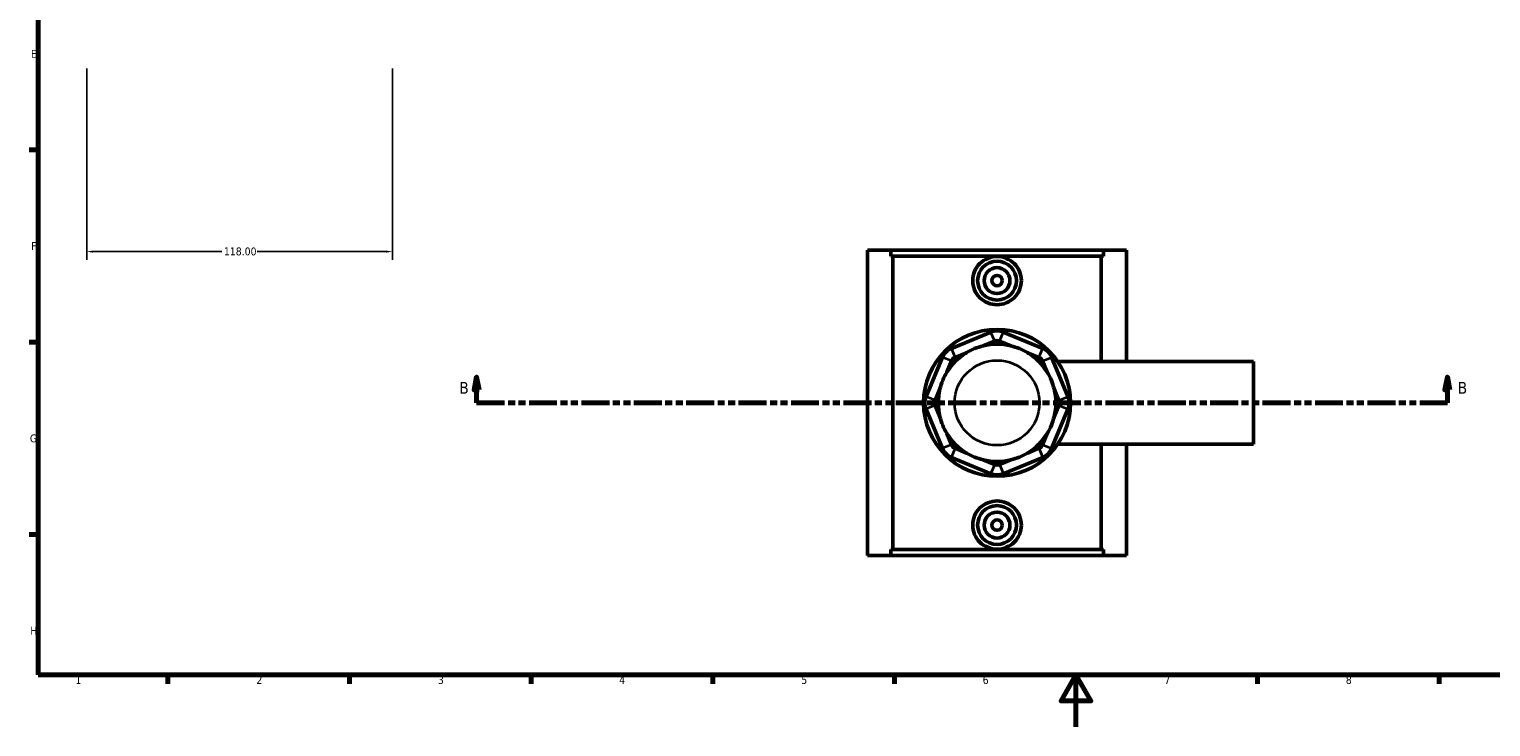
# Model space of a CAD drawing. Header units: millimetres. Extents: x 0 to 898, y -421 to 941.
# Tile 2 of 5: x 17 to 581, y 0 to 269. Entities that reach past the tile are written whole.
import ezdxf

# ---------------------------------------------------------------- set-up
doc = ezdxf.new("R2010")
doc.units = ezdxf.units.MM
doc.linetypes.add('DOUBLE_DASH_CHAIN', pattern=[1.2403, 0.6614, -0.0827, 0.1654, -0.0827, 0.1654, -0.0827])
for name, color, linetype, lineweight in [('Border (ANSI)', 7, 'Continuous', 70), ('Dimension (ANSI)', 7, 'Continuous', 25), ('Section Line (ANSI)', 7, 'DOUBLE_DASH_CHAIN', 70), ('Visible (ANSI)', 7, 'Continuous', 50), ('Visible Narrow (ANSI)', 7, 'Continuous', 35)]:
    doc.layers.add(name, color=color, linetype=linetype, lineweight=lineweight)
doc.styles.add('Label Text (ANSI)', font='tahoma.ttf')
doc.styles.add('Note Text (ANSI)', font='tahoma.ttf')
doc.dimstyles.new('Default - mm (ANSI)', dxfattribs={"dimtxt": 3.048, "dimasz": 2.5, "dimexe": 3.175, "dimexo": 1.6002, "dimgap": 0.8, "dimtad": 0, "dimtoh": 1, "dimrnd": 1e-08, "dimzin": 4, "dimdsep": 46, "dimtxsty": 'Note Text (ANSI)', "dimcen": 0.09, "dimdle": 10, "dimclrd": 256, "dimclre": 256, "dimclrt": 256, "dimadec": 1, "dimazin": 1, "dimtfac": 1, "dimtofl": 0, "dimtmove": 0, "dimatfit": 3, "dimfxl": 1, "dimtolj": 1, "dimtzin": 4, "dimlwd": -1, "dimlwe": -1, "dimarcsym": 0})

# ---------------------------------------------------------------- blocks, each defined once
blk = doc.blocks.new('Borders Default Border')
at = {"layer": 'Border (ANSI)'}
for p, q in [((20, 222.75), (16.55, 222.75)), ((20, 148.5), (16.55, 148.5)), ((20, 74.25), (16.55, 74.25)), ((70.08, 20), (70.08, 16.55)), ((140.17, 20), (140.17, 16.55)), ((210.25, 20), (210.25, 16.55)), ((280.33, 20), (280.33, 16.55)), ((350.42, 20), (350.42, 16.55)), ((490.58, 20), (490.58, 16.55)), ((560.67, 20), (560.67, 16.55))]:
    blk.add_line(p, q, dxfattribs=at)
at = {"layer": 'Border (ANSI)', "flags": 128}
for points in [[(20, 20), (20, 574), (821, 574), (821, 20), (20, 20)], [(420.5, 0), (420.5, 20), (414.73, 10), (426.27, 10), (420.5, 20)]]:
    blk.add_lwpolyline(points, dxfattribs=at)
at = {"layer": 'Border (ANSI)', "color": 230, "true_color": 0xff0080, "char_height": 3.05, "attachment_point": 7, "style": 'Note Text (ANSI)'}
for s, insert in [('E', (17.21, 258.35)), ('F', (17.29, 184.1)), ('G', (16.81, 109.79)), ('H', (16.97, 35.6)), ('1', (34.35, 16.55)), ('2', (104.2, 16.55)), ('3', (174.26, 16.49)), ('4', (244.23, 16.55)), ('5', (314.48, 16.49)), ('6', (384.49, 16.49)), ('7', (454.6, 16.55)), ('8', (524.63, 16.48))]:
    blk.add_mtext(s, dxfattribs=dict(at, insert=insert))
blk = doc.blocks.new('2dTransSection0')
at = {"layer": 'Section Line (ANSI)', "linetype": 'Continuous'}
for p, q in [((189.21, 135.1), (188.21, 130.1)), ((188.21, 130.1), (190.21, 130.1)), ((189.21, 130.1), (189.21, 135.1)), ((190.21, 130.1), (189.21, 135.1)), ((189.21, 125.1), (189.21, 130.1)), ((563.8, 135.1), (562.8, 130.1)), ((562.8, 130.1), (564.8, 130.1)), ((563.8, 130.1), (563.8, 135.1)), ((564.8, 130.1), (563.8, 135.1)), ((563.8, 125.1), (563.8, 130.1)), ((189.21, 125.1), (199.83, 125.1)), ((553.19, 125.1), (563.8, 125.1))]:
    blk.add_line(p, q, dxfattribs=at)
at = {"layer": 'Section Line (ANSI)', "linetype": 'DOUBLE_DASH_CHAIN', "ltscale": 16.303146}
blk.add_line((189.21, 125.1), (563.8, 125.1), dxfattribs=at)
at = {"layer": 'Section Line (ANSI)', "linetype": 'Continuous', "flags": 128}
for points in [[(190.21, 130.1), (189.21, 135.1), (188.21, 130.1), (190.21, 130.1)], [(564.8, 130.1), (563.8, 135.1), (562.8, 130.1), (564.8, 130.1)]]:
    blk.add_lwpolyline(points, dxfattribs=at)
at = {"layer": 'Section Line (ANSI)'}
for points in [[(190.21, 130.1), (189.21, 135.1), (188.21, 130.1), (190.21, 130.1)], [(564.8, 130.1), (563.8, 135.1), (562.8, 130.1), (564.8, 130.1)]]:
    blk.add_solid(points, dxfattribs=at)
at = {"layer": 'Section Line (ANSI)', "char_height": 4.57, "attachment_point": 7, "style": 'Label Text (ANSI)'}
for insert in [(182.46, 128.6), (567.76, 128.6)]:
    blk.add_mtext('B', dxfattribs=dict(at, insert=insert))
blk = doc.blocks.new('*D8')
at = {"layer": 'Defpoints', "color": 0, "transparency": 16777216}
for p in [(38.72, 255.76), (156.72, 255.76), (156.72, 183.5)]:
    blk.add_point(p, dxfattribs=at)
at = {"layer": 'Dimension (ANSI)', "transparency": 16777216}
for p, q in [((38.72, 254.16), (38.72, 180.33)), ((156.72, 254.16), (156.72, 180.33)), ((41.22, 183.5), (90.88, 183.5)), ((154.22, 183.5), (104.56, 183.5))]:
    blk.add_line(p, q, dxfattribs=at)
for points in [[(41.22, 183.92), (41.22, 183.09), (38.72, 183.5)], [(154.22, 183.92), (154.22, 183.09), (156.72, 183.5)]]:
    blk.add_solid(points, dxfattribs=at)
at = {"layer": 'Dimension (ANSI)', "color": 230, "true_color": 0xff0080, "transparency": 16777216, "insert": (91.68, 185.1), "char_height": 3.048, "attachment_point": 1, "style": 'Note Text (ANSI)'}
blk.add_mtext('\\A1;118.00', dxfattribs=at)

msp = doc.modelspace()

# ---------------------------------------------------------------- linework, layer by layer
at = {"layer": 'Visible (ANSI)'}
for p, q in [((340.031, 184.101), (349.011, 184.101)), ((340.031, 184.101), (340.031, 66.101)), ((349.011, 184.101), (431.051, 184.101)), ((349.011, 181.741), (349.011, 184.101)), ((431.051, 181.741), (349.011, 181.741)), ((349.846, 68.461), (349.846, 181.741)), ((430.217, 141.101), (430.217, 181.741)), ((431.051, 184.101), (431.051, 181.741)), ((431.051, 184.101), (440.031, 184.101)), ((440.031, 184.101), (440.031, 141.101)), ((387.62, 152.452), (372.396, 146.146)), ((407.667, 146.146), (392.442, 152.452)), ((384.666, 147.137), (389.067, 148.96)), ((390.996, 148.96), (395.396, 147.137)), ((368.986, 142.736), (362.68, 127.511)), ((370.656, 136.889), (372.478, 141.29)), ((373.842, 142.653), (378.243, 144.476)), ((401.82, 144.476), (406.22, 142.653)), ((407.584, 141.29), (409.407, 136.889)), ((417.383, 127.511), (411.076, 142.736)), ((413.435, 141.101), (489.031, 141.101)), ((489.031, 109.101), (489.031, 141.101)), ((366.172, 126.065), (367.995, 130.465)), ((412.068, 130.465), (413.89, 126.065)), ((367.995, 119.736), (366.172, 124.136)), ((413.89, 124.136), (412.068, 119.736)), ((362.68, 122.69), (368.986, 107.465)), ((411.076, 107.465), (417.383, 122.69)), ((372.478, 108.911), (370.656, 113.312)), ((409.407, 113.312), (407.584, 108.911)), ((378.243, 105.725), (373.842, 107.548)), ((406.22, 107.548), (401.82, 105.725)), ((413.435, 109.101), (489.031, 109.101)), ((430.217, 68.461), (430.217, 109.101)), ((440.031, 109.101), (440.031, 66.101)), ((372.396, 104.055), (387.62, 97.749)), ((389.067, 101.241), (384.666, 103.064)), ((395.396, 103.064), (390.996, 101.241)), ((392.442, 97.749), (407.667, 104.055)), ((349.011, 66.101), (349.011, 68.461)), ((431.051, 68.461), (349.011, 68.461)), ((431.051, 68.461), (431.051, 66.101)), ((349.011, 66.101), (340.031, 66.101)), ((349.011, 66.101), (431.051, 66.101)), ((440.031, 66.101), (431.051, 66.101))]:
    msp.add_line(p, q, dxfattribs=at)
for centre, radius in [((390.031, 172.301), 7.5), ((390.031, 172.301), 5), ((390.031, 172.301), 2), ((390.031, 125.101), 28.35), ((390.031, 77.901), 7.5), ((390.031, 77.901), 5), ((390.031, 77.901), 2)]:
    msp.add_circle(centre, radius, dxfattribs=at)
for centre, radius, start, end in [((390.031, 146.631), 6.3, 67.5, 112.5), ((390.031, 125.101), 22.68, 103.68293, 121.31707), ((390.031, 125.101), 22.68, 76.31707, 103.68293), ((390.031, 146.631), 2.52, 67.5, 112.5), ((390.031, 125.101), 22.68, 58.68293, 76.31707), ((374.807, 140.325), 6.3, 112.5, 157.5), ((390.031, 125.101), 22.68, 121.31707, 148.68293), ((374.807, 140.325), 2.52, 112.5, 157.5), ((390.031, 125.101), 22.68, 31.31707, 58.68293), ((405.256, 140.325), 2.52, 22.5, 67.5), ((405.256, 140.325), 6.3, 22.5, 67.5), ((390.031, 125.101), 22.68, 148.68293, 166.31707), ((390.031, 125.101), 22.68, 13.68293, 31.31707), ((390.031, 125.101), 22.68, 166.31707, 193.68293), ((390.031, 125.101), 22.68, 346.31707, 13.68293), ((368.5, 125.101), 6.3, 157.5, 202.5), ((368.5, 125.101), 2.52, 157.5, 202.5), ((411.562, 125.101), 2.52, 337.5, 22.5), ((411.562, 125.101), 6.3, 337.5, 22.5), ((390.031, 125.101), 22.68, 193.68293, 211.31707), ((390.031, 125.101), 22.68, 328.68293, 346.31707), ((390.031, 125.101), 22.68, 211.31707, 238.68293), ((390.031, 125.101), 22.68, 301.31707, 328.68293), ((374.807, 109.876), 6.3, 202.5, 247.5), ((374.807, 109.876), 2.52, 202.5, 247.5), ((405.256, 109.876), 2.52, 292.5, 337.5), ((405.256, 109.876), 6.3, 292.5, 337.5), ((390.031, 125.101), 22.68, 238.68293, 256.31707), ((390.031, 125.101), 22.68, 256.31707, 283.68293), ((390.031, 125.101), 22.68, 283.68293, 301.31707), ((390.031, 103.57), 6.3, 247.5, 292.5), ((390.031, 103.57), 2.52, 247.5, 292.5)]:
    msp.add_arc(centre, radius, start, end, dxfattribs=at)
for points, knots in [([(399.425, 172.301), (399.425, 171.121), (399.184, 169.867), (398.215, 167.571), (397.488, 166.527), (395.819, 164.886), (394.767, 164.177), (392.461, 163.235), (391.208, 163.003), (388.855, 163.003), (387.601, 163.235), (385.296, 164.177), (384.243, 164.886), (382.575, 166.527), (381.847, 167.571), (380.878, 169.867), (380.638, 171.121), (380.638, 173.48), (380.878, 174.734), (381.847, 177.03), (382.575, 178.074), (384.243, 179.715), (385.296, 180.424), (387.601, 181.366), (388.855, 181.598), (391.208, 181.598), (392.461, 181.366), (394.767, 180.424), (395.819, 179.715), (397.488, 178.074), (398.215, 177.03), (399.184, 174.734), (399.425, 173.48), (399.425, 172.301)], [0, 0, 0, 0, 0.3538529, 0.3538529, 0.7077058, 0.7077058, 1.0606654, 1.0606654, 1.413625, 1.413625, 1.7665846, 1.7665846, 2.1195442, 2.1195442, 2.4733971, 2.4733971, 2.8272499, 2.8272499, 3.1811028, 3.1811028, 3.5349557, 3.5349557, 3.8879153, 3.8879153, 4.2408749, 4.2408749, 4.5938345, 4.5938345, 4.9467941, 4.9467941, 5.300647, 5.300647, 5.6544999, 5.6544999, 5.6544999, 5.6544999]), ([(399.425, 77.901), (399.425, 76.721), (399.184, 75.467), (398.215, 73.171), (397.488, 72.127), (395.819, 70.486), (394.767, 69.777), (392.461, 68.835), (391.208, 68.603), (388.855, 68.603), (387.601, 68.835), (385.296, 69.777), (384.243, 70.486), (382.575, 72.127), (381.847, 73.171), (380.878, 75.467), (380.638, 76.721), (380.638, 77.901), (380.638, 79.08), (380.878, 80.334), (381.847, 82.63), (382.575, 83.674), (384.243, 85.315), (385.296, 86.024), (387.601, 86.966), (388.855, 87.198), (391.208, 87.198), (392.461, 86.966), (394.767, 86.024), (395.819, 85.315), (397.488, 83.674), (398.215, 82.63), (399.184, 80.334), (399.425, 79.08), (399.425, 77.901)], [2.8272499, 2.8272499, 2.8272499, 2.8272499, 3.1811028, 3.1811028, 3.5349557, 3.5349557, 3.8879153, 3.8879153, 4.2408749, 4.2408749, 4.5938345, 4.5938345, 4.9467941, 4.9467941, 5.300647, 5.300647, 5.6544999, 5.6544999, 5.6544999, 6.0083528, 6.0083528, 6.3622057, 6.3622057, 6.7151653, 6.7151653, 7.0681249, 7.0681249, 7.4210845, 7.4210845, 7.7740441, 7.7740441, 8.1278969, 8.1278969, 8.4817498, 8.4817498, 8.4817498, 8.4817498])]:
    msp.add_open_spline(points, degree=3, knots=knots, dxfattribs=at)
at = {"layer": 'Visible Narrow (ANSI)'}
for p, q in [((388.995, 149.134), (387.693, 152.277)), ((391.068, 149.134), (392.37, 152.277)), ((372.304, 141.362), (369.161, 142.664)), ((372.468, 145.971), (373.77, 142.828)), ((406.293, 142.828), (407.594, 145.971)), ((407.759, 141.362), (410.902, 142.664)), ((365.997, 126.137), (362.854, 127.439)), ((414.065, 126.137), (417.208, 127.439)), ((365.997, 124.064), (362.854, 122.762)), ((414.065, 124.064), (417.208, 122.762)), ((372.304, 108.839), (369.161, 107.537)), ((373.77, 107.373), (372.468, 104.23)), ((406.293, 107.373), (407.594, 104.23)), ((407.759, 108.839), (410.902, 107.537)), ((388.995, 101.067), (387.693, 97.924)), ((391.068, 101.067), (392.37, 97.924))]:
    msp.add_line(p, q, dxfattribs=at)
msp.add_circle((390.031, 125.101), 16.38, dxfattribs=at)

# ---------------------------------------------------------------- block references
msp.add_blockref('Borders Default Border', (0, 0))
at = {"layer": 'Section Line (ANSI)'}
msp.add_blockref('2dTransSection0', (0, 0), dxfattribs=at)

# ---------------------------------------------------------------- dimensions: what is measured, and where the dimension line sits
at = {"layer": 'Dimension (ANSI)'}
dim = msp.add_linear_dim(base=(156.715, 183.504), p1=(38.715, 255.757), p2=(156.715, 255.757), dimstyle='Default - mm (ANSI)', override={"dimtoh": 0, "dimdec": 2, "dimtp": 0, "dimtm": 0, "dimtdec": 2, "dimatfit": 1}, dxfattribs=at)
dim.commit()
dim.dimension.update_dxf_attribs({"geometry": '*D8', "text_midpoint": (97.715, 183.504), "dimtype": 160})

doc.saveas('drawing.dxf')
